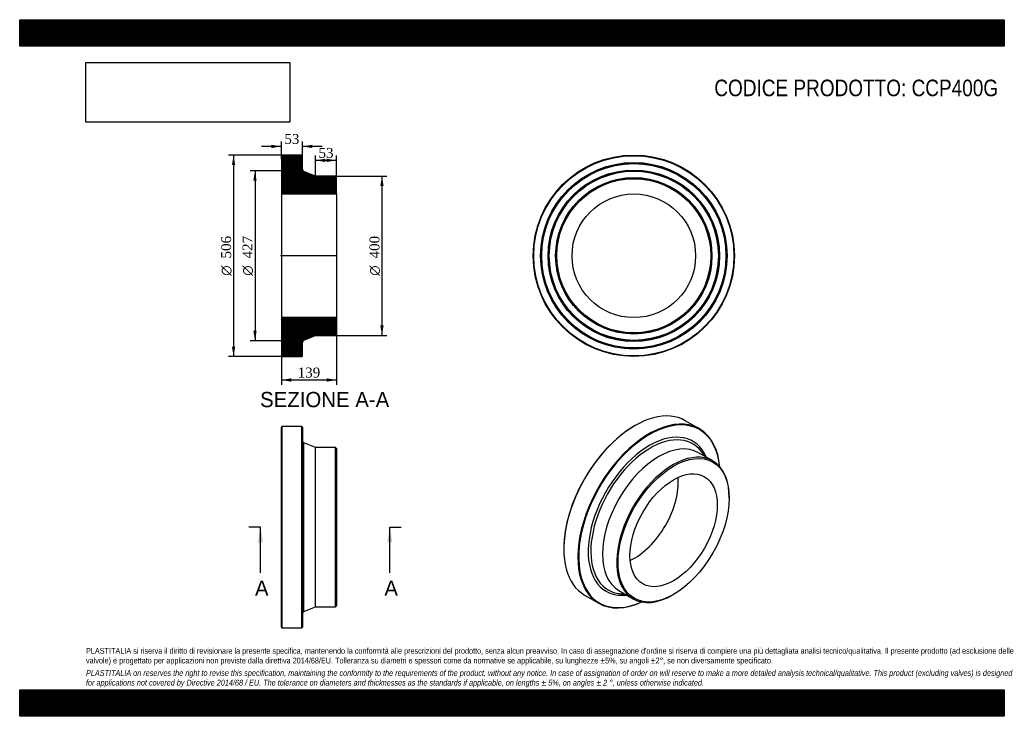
# Model space of a CAD drawing. Header units: millimetres. Extents: x 0 to 2475, y 0 to 1750.
import ezdxf
from ezdxf.enums import TextEntityAlignment as Align
from ezdxf.lldxf.tags import DXFTag

# ---------------------------------------------------------------- set-up
doc = ezdxf.new("R2010")
doc.units = ezdxf.units.MM
doc.header["$LTSCALE"] = 8.333333
for name, color, linetype in [('CCP400G', 7, 'Continuous'), ('Default', 7, 'Continuous'), ('DV4_Default', 7, 'Continuous')]:
    doc.layers.add(name, color=color, linetype=linetype)
doc.styles.add('SEACAD_Solid_Edge_ANSI', font='seans.ttf')
doc.styles.add('SEACAD_Solid_Edge_ANSI1_Symbols', font='semeca1.ttf')
doc.styles.add('SEACAD_Times_New_Roman', font='times.ttf')
tags = doc.linetypes.add('CENTER2', pattern=[28.575, 19.05, -3.175, 3.175, -3.175]).pattern_tags.tags
tags[10:11] = [DXFTag(74, 4), DXFTag(75, 0), DXFTag(340, '0'), DXFTag(46, 0.0), DXFTag(50, 0.0), DXFTag(44, 0.0), DXFTag(45, 0.0)]
tags[8:9] = [DXFTag(74, 4), DXFTag(75, 0), DXFTag(340, '0'), DXFTag(46, 0.0), DXFTag(50, 0.0), DXFTag(44, 0.0), DXFTag(45, 0.0)]
tags[6:7] = [DXFTag(74, 4), DXFTag(75, 0), DXFTag(340, '0'), DXFTag(46, 0.0), DXFTag(50, 0.0), DXFTag(44, 0.0), DXFTag(45, 0.0)]
tags[4:5] = [DXFTag(74, 4), DXFTag(75, 0), DXFTag(340, '0'), DXFTag(46, 0.0), DXFTag(50, 0.0), DXFTag(44, 0.0), DXFTag(45, 0.0)]
doc.dimstyles.new('ANSImm', dxfattribs={"dimtxt": 25, "dimasz": 25, "dimexe": 12.5, "dimexo": 0, "dimgap": 6.25, "dimtad": 1, "dimdsep": 46, "dimtxsty": 'SEACAD_Times_New_Roman', "dimblk1": '_SE_FILLED', "dimblk2": '_SE_FILLED', "dimsah": 1, "dimcen": 12.5, "dimazin": 0, "dimtfac": 0.85, "dimtdec": 3, "dimtofl": 0, "dimtmove": 0, "dimatfit": 3, "dimfxl": 1, "dimarcsym": 0})
picture_1 = doc.add_image_def('image1.jpg', size_in_pixel=(4302, 1260))

# ---------------------------------------------------------------- blocks, each defined once
blk = doc.blocks.new('SE')
at = {"layer": 'CCP400G', "color": 7, "linetype": 'Continuous'}
for p, q in [((659.2, 728.2), (657.7, 726.7)), ((657.7, 223.7), (657.7, 726.7)), ((659.2, 728.2), (659.2, 222.2)), ((709.2, 728.2), (659.2, 728.2)), ((709.2, 222.2), (709.2, 728.2)), ((710.7, 726.7), (709.2, 728.2)), ((710.7, 726.7), (710.7, 223.7)), ((714.4, 263.2), (714.4, 687.2)), ((743.7, 675.2), (714.4, 687.2)), ((743.7, 275.2), (743.7, 675.2)), ((794.2, 675.2), (743.7, 675.2)), ((794.2, 275.2), (794.2, 675.2)), ((796.7, 672.7), (794.2, 675.2)), ((796.7, 672.7), (796.7, 277.7)), ((714.4, 263.2), (743.7, 275.2)), ((743.7, 275.2), (794.2, 275.2)), ((794.2, 275.2), (796.7, 277.7)), ((657.7, 223.7), (659.2, 222.2)), ((709.2, 222.2), (710.7, 223.7)), ((659.2, 222.2), (709.2, 222.2))]:
    blk.add_line(p, q, dxfattribs=at)
for centre, start, end in [((716.7, 692.7), 180, 247.751), ((716.7, 257.7), 112.249, 180)]:
    blk.add_arc(centre, 6, start, end, dxfattribs=at)
blk = doc.blocks.new('SE1')
at = {"layer": 'CCP400G', "color": 7, "linetype": 'Continuous'}
for p, q in [((1708.4, 722.2), (1673, 742.6)), ((1546.5, 730.1), (1545.5, 729.5)), ((1742, 641.6), (1706.3, 662.2)), ((1721, 653.7), (1717.7, 659)), ((1783.4, 548), (1783.4, 550)), ((1367.6, 421.4), (1367.6, 420.2)), ((1420, 304.4), (1455.4, 284)), ((1506.3, 315.8), (1542, 295.2)), ((1514.8, 307.5), (1521, 307.3)), ((1642, 305.1), (1643.7, 306.1))]:
    blk.add_line(p, q, dxfattribs=at)
for centre, major_axis, start_param, end_param in [((1546.5, 523.5), (126.5, 219.1), 0, 3.141593), ((1581.9, 503.1), (-126.5, -219.1), 2.457092, 6.283185), ((1582.9, 502.5), (125.7, 217.8), 0, 3.818304), ((1545.5, 524.1), (-125.7, -217.8), 3.926991, 5.497787), ((1582.9, 502.5), (125.7, 217.8), 5.606474, 6.283185), ((1582.9, 502.5), (-108.8, -188.4), 2.737403, 6.283185), ((1585.6, 501), (-106, -183.6), 2.902051, 6.283185), ((1606.3, 489), (-100, -173.2), 3.141593, 6.283185), ((1642, 468.4), (-100, -173.2), 2.356194, 6.283185), ((1585.6, 501), (-106, -183.6), -3.435058, -3.381135), ((1545.5, 524.1), (-77.7, -134.5), 0.68528, 2.456312), ((1582.9, 502.5), (-108.8, -188.4), 0, 0.40419), ((1585.6, 501), (-106, -183.6), 0, 0.239572), ((1585.6, 501), (-106, -183.6), 0.239572, 0.293465), ((1642, 468.4), (-100, -173.2), 0, 0.785398), ((1581.9, 503.1), (-126.5, -219.1), 0, 0.6845)]:
    blk.add_ellipse(centre, major_axis=major_axis, ratio=0.57735, start_param=start_param, end_param=end_param, dxfattribs=at)
for major_axis in [(98.8, 171), (-77.7, -134.5)]:
    blk.add_ellipse((1643.7, 467.4), major_axis=major_axis, ratio=0.57735, dxfattribs=at)
blk = doc.blocks.new('SE2')
at = {"layer": 'CCP400G', "color": 7, "linetype": 'Continuous'}
for radius in [253, 251.5, 234.5, 233, 231.5, 215.5, 214, 212.5, 196.5, 195, 193.5, 155.3]:
    blk.add_circle((1543.7, 1156.9), radius, dxfattribs=at)
blk = doc.blocks.new('SE4')
at = {"color": 7, "linetype": 'Continuous', "style": 'SEACAD_Solid_Edge_ANSI'}
blk.add_text('A', height=38.3, dxfattribs=at).set_placement((591.4, 341), align=Align.TOP_LEFT)
blk = doc.blocks.new('SE5')
at = {"color": 7, "linetype": 'Continuous', "style": 'SEACAD_Solid_Edge_ANSI'}
blk.add_text('A', height=38.3, dxfattribs=at).set_placement((916.7, 341), align=Align.TOP_LEFT)
blk = doc.blocks.new('SEANNOT_GROUP')
at = {"linetype": 'Continuous'}
blk.add_hatch(color=7, dxfattribs=at).paths.add_polyline_path([(611.6, 436.9), (605.2, 475.2), (598.8, 436.9)])
at = {"color": 7, "linetype": 'Continuous'}
blk.add_lwpolyline([(605.2, 360.2), (605.2, 475.2)], dxfattribs=at)
blk = doc.blocks.new('SEANNOT_GROUP1')
at = {"linetype": 'Continuous'}
blk.add_hatch(color=7, dxfattribs=at).paths.add_polyline_path([(936.9, 436.9), (930.5, 475.2), (924.1, 436.9)])
at = {"color": 7, "linetype": 'Continuous'}
blk.add_lwpolyline([(930.5, 360.2), (930.5, 475.2)], dxfattribs=at)
blk = doc.blocks.new('SE3')
at = {"layer": 'Default', "color": 7, "linetype": 'CENTER2'}
for p, q in [((605.2, 475.2), (576.4, 475.2)), ((930.5, 475.2), (959.3, 475.2))]:
    blk.add_line(p, q, dxfattribs=at)
at = {"layer": 'Default', "color": 7, "linetype": 'CENTER2', "const_width": 0.0001}
blk.add_lwpolyline([(605.2, 475.2), (930.5, 475.2)], dxfattribs=at)
at = {"layer": 'Default'}
for name in ['SEANNOT_GROUP', 'SEANNOT_GROUP1', 'SE4', 'SE5']:
    blk.add_blockref(name, (0, 0), dxfattribs=at)
blk = doc.blocks.new('SE6')
at = {"layer": 'CCP400G', "linetype": 'Continuous'}
h = blk.add_hatch(dxfattribs=at)
h.set_pattern_fill('LINE', scale=0.629921, angle=45, style=0)
edge = h.paths.add_edge_path()
edge.add_line((794.2, 1356.9), (743.7, 1356.9))
edge.add_line((743.7, 1356.9), (714.4, 1368.9))
edge.add_arc((716.7, 1374.4), 6, 180, 247.751, ccw=False)
edge.add_line((710.7, 1374.4), (710.7, 1408.4))
edge.add_line((710.7, 1408.4), (709.2, 1409.9))
edge.add_line((709.2, 1409.9), (659.2, 1409.9))
edge.add_line((659.2, 1409.9), (657.7, 1408.4))
edge.add_line((657.7, 1408.4), (657.7, 1391.4))
edge.add_line((657.7, 1391.4), (658.8, 1389.9))
edge.add_line((658.8, 1389.9), (657.7, 1388.4))
edge.add_line((657.7, 1388.4), (657.7, 1372.4))
edge.add_line((657.7, 1372.4), (658.8, 1370.9))
edge.add_line((658.8, 1370.9), (657.7, 1369.4))
edge.add_line((657.7, 1369.4), (657.7, 1353.4))
edge.add_line((657.7, 1353.4), (658.8, 1351.9))
edge.add_line((658.8, 1351.9), (657.7, 1350.4))
edge.add_line((657.7, 1350.4), (657.7, 1312.2))
edge.add_line((657.7, 1312.2), (796.7, 1312.2))
edge.add_line((796.7, 1312.2), (796.7, 1354.4))
edge.add_line((796.7, 1354.4), (794.2, 1356.9))
h = blk.add_hatch(dxfattribs=at)
h.set_pattern_fill('LINE', scale=0.629921, angle=45, style=0)
edge = h.paths.add_edge_path()
edge.add_line((796.7, 959.4), (796.7, 1001.6))
edge.add_line((796.7, 1001.6), (657.7, 1001.6))
edge.add_line((657.7, 1001.6), (657.7, 963.4))
edge.add_line((657.7, 963.4), (658.8, 961.9))
edge.add_line((658.8, 961.9), (657.7, 960.4))
edge.add_line((657.7, 960.4), (657.7, 944.4))
edge.add_line((657.7, 944.4), (658.8, 942.9))
edge.add_line((658.8, 942.9), (657.7, 941.4))
edge.add_line((657.7, 941.4), (657.7, 925.4))
edge.add_line((657.7, 925.4), (658.8, 923.9))
edge.add_line((658.8, 923.9), (657.7, 922.4))
edge.add_line((657.7, 922.4), (657.7, 905.4))
edge.add_line((657.7, 905.4), (659.2, 903.9))
edge.add_line((659.2, 903.9), (709.2, 903.9))
edge.add_line((709.2, 903.9), (710.7, 905.4))
edge.add_line((710.7, 905.4), (710.7, 939.4))
edge.add_arc((716.7, 939.4), 6, 112.249, 180, ccw=False)
edge.add_line((714.4, 944.9), (743.7, 956.9))
edge.add_line((743.7, 956.9), (794.2, 956.9))
edge.add_line((794.2, 956.9), (796.7, 959.4))
at = {"layer": 'CCP400G', "color": 7, "linetype": 'Continuous'}
for p, q in [((657.7, 1408.4), (659.2, 1409.9)), ((657.7, 1408.4), (657.7, 1391.4)), ((657.7, 1391.4), (657.7, 1388.4)), ((657.7, 1391.4), (658.8, 1389.9)), ((658.8, 1389.9), (657.7, 1388.4)), ((657.7, 1388.4), (657.7, 1372.4)), ((709.2, 1409.9), (659.2, 1409.9)), ((709.2, 1409.9), (710.7, 1408.4)), ((710.7, 1374.4), (710.7, 1408.4)), ((657.7, 1372.4), (657.7, 1369.4)), ((657.7, 1372.4), (658.8, 1370.9)), ((658.8, 1370.9), (657.7, 1369.4)), ((657.7, 1369.4), (657.7, 1353.4)), ((743.7, 1356.9), (714.4, 1368.9)), ((657.7, 1353.4), (657.7, 1350.4)), ((657.7, 1353.4), (658.8, 1351.9)), ((658.8, 1351.9), (657.7, 1350.4)), ((657.7, 1350.4), (657.7, 1312.2)), ((794.2, 1356.9), (743.7, 1356.9)), ((794.2, 1356.9), (796.7, 1354.4)), ((796.7, 1312.2), (796.7, 1354.4)), ((657.7, 1312.2), (657.7, 1001.6)), ((657.7, 1312.2), (796.7, 1312.2)), ((796.7, 1312.2), (796.7, 1001.6)), ((796.7, 1001.6), (657.7, 1001.6)), ((657.7, 1001.6), (657.7, 963.4)), ((796.7, 959.4), (796.7, 1001.6)), ((657.7, 963.4), (657.7, 960.4)), ((657.7, 963.4), (658.8, 961.9)), ((658.8, 961.9), (657.7, 960.4)), ((657.7, 960.4), (657.7, 944.4)), ((657.7, 944.4), (657.7, 941.4)), ((657.7, 944.4), (658.8, 942.9)), ((658.8, 942.9), (657.7, 941.4)), ((657.7, 941.4), (657.7, 925.4)), ((714.4, 944.9), (743.7, 956.9)), ((743.7, 956.9), (794.2, 956.9)), ((796.7, 959.4), (794.2, 956.9)), ((657.7, 925.4), (657.7, 922.4)), ((657.7, 925.4), (658.8, 923.9)), ((658.8, 923.9), (657.7, 922.4)), ((657.7, 922.4), (657.7, 905.4)), ((710.7, 905.4), (710.7, 939.4)), ((659.2, 903.9), (657.7, 905.4)), ((659.2, 903.9), (709.2, 903.9)), ((710.7, 905.4), (709.2, 903.9))]:
    blk.add_line(p, q, dxfattribs=at)
for centre, start, end in [((716.7, 1374.4), 180, 247.751), ((716.7, 939.4), 112.249, 180)]:
    blk.add_arc(centre, 6, start, end, dxfattribs=at)
at = {"layer": 'DV4_Default', "color": 7, "linetype": 'CENTER2'}
for p, q in [((710.7, 1374.4), (710.7, 1370.4)), ((714.4, 1368.9), (710.7, 1370.4)), ((798.4, 1156.9), (655.9, 1156.9)), ((714.4, 944.9), (710.7, 943.4)), ((710.7, 939.4), (710.7, 943.4))]:
    blk.add_line(p, q, dxfattribs=at)
blk = doc.blocks.new('GDimGGroup')
at = {"layer": 'Default', "linetype": 'Continuous'}
for points in [[(533.5, 1384.9), (541.8, 1384.9), (537.6, 1409.9)], [(533.5, 928.9), (537.6, 903.9), (541.8, 928.9)]]:
    blk.add_hatch(color=7, dxfattribs=at).paths.add_polyline_path(points)
at = {"layer": 'Default', "color": 7, "linetype": 'Continuous'}
for p, q in [((684.2, 1409.9), (525.1, 1409.9)), ((537.6, 1409.9), (537.6, 903.9)), ((684.2, 903.9), (525.1, 903.9))]:
    blk.add_line(p, q, dxfattribs=at)
for s, style, p in [('506', 'SEACAD_Times_New_Roman', (506.4, 1150.2)), ('O', 'SEACAD_Solid_Edge_ANSI1_Symbols', (506.4, 1106.7))]:
    blk.add_text(s, height=25, rotation=90, dxfattribs=dict(at, style=style)).set_placement(p, align=Align.TOP_LEFT)
blk = doc.blocks.new('GDimGGroup1')
at = {"layer": 'Default', "linetype": 'Continuous'}
for points in [[(587.3, 1345.4), (595.6, 1345.4), (591.5, 1370.4)], [(587.3, 968.4), (591.5, 943.4), (595.6, 968.4)]]:
    blk.add_hatch(color=7, dxfattribs=at).paths.add_polyline_path(points)
at = {"layer": 'Default', "color": 7, "linetype": 'Continuous'}
for p, q in [((710.7, 1370.4), (579, 1370.4)), ((591.5, 1370.4), (591.5, 943.4)), ((710.7, 943.4), (579, 943.4))]:
    blk.add_line(p, q, dxfattribs=at)
for s, style, p in [('427', 'SEACAD_Times_New_Roman', (560.2, 1150.2)), ('O', 'SEACAD_Solid_Edge_ANSI1_Symbols', (560.2, 1106.7))]:
    blk.add_text(s, height=25, rotation=90, dxfattribs=dict(at, style=style)).set_placement(p, align=Align.TOP_LEFT)
blk = doc.blocks.new('GDimGGroup2')
at = {"layer": 'Default', "linetype": 'Continuous'}
for points in [[(914.8, 1331.9), (910.6, 1356.9), (906.4, 1331.9)], [(914.8, 981.9), (906.4, 981.9), (910.6, 956.9)]]:
    blk.add_hatch(color=7, dxfattribs=at).paths.add_polyline_path(points)
at = {"layer": 'Default', "color": 7, "linetype": 'Continuous'}
for p, q in [((794.2, 1356.9), (923.1, 1356.9)), ((910.6, 1356.9), (910.6, 956.9)), ((794.2, 956.9), (923.1, 956.9))]:
    blk.add_line(p, q, dxfattribs=at)
for s, style, p in [('400', 'SEACAD_Times_New_Roman', (879.3, 1150.2)), ('O', 'SEACAD_Solid_Edge_ANSI1_Symbols', (879.3, 1106.7))]:
    blk.add_text(s, height=25, rotation=90, dxfattribs=dict(at, style=style)).set_placement(p, align=Align.TOP_LEFT)
blk = doc.blocks.new('DMBLK34')
at = {"layer": 'Default', "linetype": 'Continuous'}
for points in [[(682.7, 840.7), (682.7, 849.1), (657.7, 844.9)], [(771.7, 840.7), (796.7, 844.9), (771.7, 849.1)]]:
    blk.add_hatch(color=7, dxfattribs=at).paths.add_polyline_path(points)
at = {"layer": 'Default', "color": 7, "linetype": 'Continuous'}
for p, q in [((657.7, 1001.6), (657.7, 832.4)), ((796.7, 1001.6), (796.7, 832.4)), ((657.7, 844.9), (796.7, 844.9))]:
    blk.add_line(p, q, dxfattribs=at)
at = {"layer": 'Default', "color": 7, "linetype": 'Continuous', "style": 'SEACAD_Times_New_Roman'}
blk.add_text('139', height=25, dxfattribs=at).set_placement((698.7, 876.1), align=Align.TOP_LEFT)
blk = doc.blocks.new('_SE_FILLED')
at = {"color": 0}
blk.add_line((0, 0), (-1, 0), dxfattribs=at)
blk.add_solid([(0, 0), (-1, -0.1665), (-1, 0.1665), (0, 0)], dxfattribs=at)
blk = doc.blocks.new('DMBLK35')
at = {"layer": 'Default', "linetype": 'Continuous'}
for points in [[(632.7, 1435.8), (632.7, 1427.5), (657.7, 1431.7)], [(735.7, 1435.8), (710.7, 1431.7), (735.7, 1427.5)]]:
    blk.add_hatch(color=7, dxfattribs=at).paths.add_polyline_path(points)
at = {"layer": 'Default', "color": 7, "linetype": 'Continuous'}
for p, q in [((657.7, 1399.9), (657.7, 1444.2)), ((710.7, 1391.4), (710.7, 1444.2)), ((657.7, 1431.7), (607.7, 1431.7)), ((760.7, 1431.7), (710.7, 1431.7))]:
    blk.add_line(p, q, dxfattribs=at)
at = {"layer": 'Default', "color": 7, "linetype": 'Continuous', "style": 'SEACAD_Times_New_Roman'}
blk.add_text('53', height=25, dxfattribs=at).set_placement((665.2, 1462.9), align=Align.TOP_LEFT)
blk = doc.blocks.new('DMBLK36')
at = {"layer": 'Default', "linetype": 'Continuous'}
for points in [[(768.7, 1400.8), (743.7, 1396.6), (768.7, 1392.5)], [(771.7, 1400.8), (771.7, 1392.5), (796.7, 1396.6)]]:
    blk.add_hatch(color=7, dxfattribs=at).paths.add_polyline_path(points)
at = {"layer": 'Default', "color": 7, "linetype": 'Continuous'}
for p, q in [((743.7, 1356.9), (743.7, 1409.1)), ((796.7, 1396.6), (743.7, 1396.6)), ((796.7, 1312.2), (796.7, 1409.1))]:
    blk.add_line(p, q, dxfattribs=at)
at = {"layer": 'Default', "color": 7, "linetype": 'Continuous', "style": 'SEACAD_Times_New_Roman'}
blk.add_text('53', height=25, dxfattribs=at).set_placement((751.2, 1427.9), align=Align.TOP_LEFT)

msp = doc.modelspace()

# ---------------------------------------------------------------- hatches: boundary and pattern name
at = {"layer": 'Default', "linetype": 'Continuous'}
h = msp.add_hatch(dxfattribs=at)
h.set_pattern_fill('LINE', scale=0.629921, angle=45, style=0)
h.paths.add_polyline_path([(2475, 1683.333), (2475, 1750), (0, 1750), (0, 1683.333)])
for points in [[(2475, 1683.333), (2475, 1750), (0, 1750), (0, 1683.333)], [(2475, 0), (2475, 66.667), (0, 66.667), (0, 0)]]:
    msp.add_hatch(color=7, dxfattribs=at).paths.add_polyline_path(points)
h = msp.add_hatch(dxfattribs=at)
h.set_pattern_fill('LINE', scale=0.629921, angle=45, style=0)
h.paths.add_polyline_path([(2475, 0), (2475, 66.667), (0, 66.667), (0, 0)])

# ---------------------------------------------------------------- linework, layer by layer
at = {"layer": 'Default', "color": 7, "linetype": 'Continuous'}
for p, q in [((0, 1750), (2475, 1750)), ((0, 1683.333), (0, 1750)), ((2475, 1750), (2475, 1683.333)), ((2475, 1683.333), (0, 1683.333)), ((0, 66.667), (2475, 66.667)), ((0, 0), (0, 66.667)), ((2475, 66.667), (2475, 0)), ((2475, 0), (0, 0))]:
    msp.add_line(p, q, dxfattribs=at)

# ---------------------------------------------------------------- block references
at = {"layer": 'Default'}
for name in ['GDimGGroup', 'SE6', 'SE2', 'GDimGGroup1', 'GDimGGroup2', 'SE1', 'SE', 'SE3']:
    msp.add_blockref(name, (0, 0), dxfattribs=at)

# ---------------------------------------------------------------- texts
at = {"layer": 'Default', "color": 7, "linetype": 'Continuous', "style": 'SEACAD_Solid_Edge_ANSI'}
msp.add_text('SEZIONE A-A', height=38.33333, dxfattribs=at).set_placement((604.26, 814.947), align=Align.TOP_LEFT)
at = {"layer": 'Default', "attachment_point": 1}
for s, insert, char_height, width in [('{\\fArial Narrow|b0||i0||c0|p34;\\C7;\\H41.66666667;\\W1.;CODICE PRODOTTO: CCP400G}', (1746.066, 1599.451), 41.66667, 715.41675), ("{\\fArial Narrow|b0||i0||c0|p34;\\C7;\\H14.58333333;\\W1.;PLASTITALIA si riserva il diritto di revisionare la presente specifica, mantenendo la conformità alle prescrizioni del prodotto, senza alcun preavviso. In caso di assegnazione d'ordine si riserva di compiere una più dettagliata analisi tecnico/qualitativa. Il presente prodotto (ad esclusione delle \\P}{\\fArial Narrow|b0||i0||c0|p34;\\C7;\\H14.58333333;\\W1.;valvole) è progettato per applicazioni non previste dalla direttiva 2014/68/EU. Tolleranza su diametri e spessori come da normative se applicabile, su lunghezze ±5%, su angoli ±2°, se non diversamente specificato.\\P}{\\fArial Narrow|b0||i0||c0|p34;\\C7;\\H4.166666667;\\W1.;   \\P}{\\fArial Narrow|b0||i1||c0|p34;\\C7;\\H14.58333333;\\W1.;PLASTITALIA on reserves the right to revise this specification, maintaining the conformity to the requirements of the product, without any notice. In case of assignation of order on will reserve to make a more detailed analysis technical/qualitative. This product (excluding valves) is designed \\P}{\\fArial Narrow|b0||i1||c0|p34;\\C7;\\H14.58333333;\\W1.;for applications not covered by Directive 2014/68 / EU. The tolerance on diameters and thicknesses as the standards if applicable, on lengths ± 5%, on angles ± 2 °, unless otherwise indicated.\\P}", (166.667, 171.686), 14.583333, 2141.66667)]:
    msp.add_mtext(s, dxfattribs=dict(at, insert=insert, char_height=char_height, width=width))

# ---------------------------------------------------------------- dimensions: what is measured, and where the dimension line sits
at = {"layer": 'Default', "color": 7, "linetype": 'Continuous'}
for base, p1, p2, picture, middle in [((657.681, 1431.67), (710.681, 1391.423), (657.681, 1399.909), 'DMBLK35', (684.181, 1431.67)), ((743.681, 1396.618), (796.681, 1312.209), (743.681, 1356.909), 'DMBLK36', (770.181, 1396.618))]:
    dim = msp.add_linear_dim(base=base, p1=p1, p2=p2, text='\\A1;<>', dimstyle='ANSImm', dxfattribs=at)
    dim.commit()
    dim.dimension.update_dxf_attribs({"geometry": picture, "text_midpoint": middle, "dimtype": 160})
dim = msp.add_linear_dim(base=(657.681, 844.894), p1=(657.681, 1001.609), p2=(796.681, 1001.609), angle=0, text='\\A1;<>', dimstyle='ANSImm', dxfattribs=at)
dim.commit()
dim.dimension.update_dxf_attribs({"geometry": 'DMBLK34', "text_midpoint": (727.181, 844.894), "dimtype": 161})

# ---------------------------------------------------------------- pictures from other files: only their frames are drawn
image = msp.add_image(picture_1, insert=(166.667, 1492.526), size_in_units=(512.143, 150))
image.dxf.flags = 7

doc.saveas('drawing.dxf')
